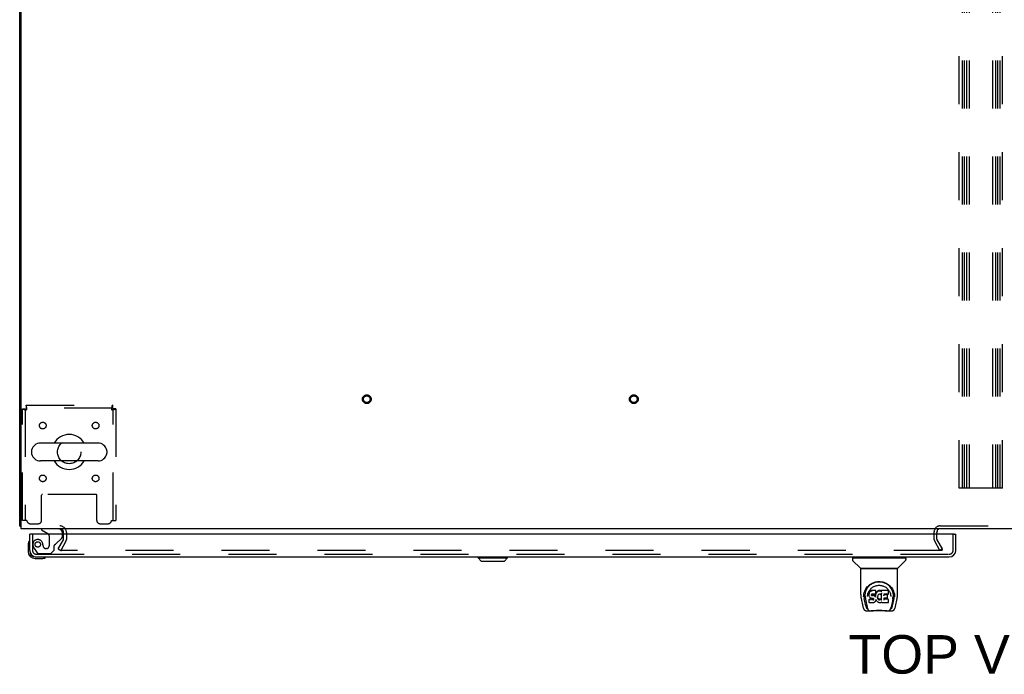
# Model space of a CAD drawing. Header units: inches. Extents: x 0 to 327, y 0 to 212.
# Tile 26 of 35: x 69 to 106, y 162 to 187. Entities that reach past the tile are written whole.
import ezdxf

# ---------------------------------------------------------------- set-up
doc = ezdxf.new("R2010")
doc.units = ezdxf.units.IN
doc.header["$LTSCALE"] = 17.980769
doc.header["$MEASUREMENT"] = 0
doc.linetypes.add('HIDDEN', pattern=[0.2, 0.1, -0.1])
doc.layers.get('0').update_dxf_attribs({"linetype": 'CONTINUOUS'})
for name, color, linetype in [('DEFAULT_2', 8, 'HIDDEN'), ('DIMENSIONS', 7, 'CONTINUOUS'), ('LEFTHAND_DOOR_ASSEMBLY', 7, 'CONTINUOUS')]:
    doc.layers.add(name, color=color, linetype=linetype)
doc.styles.get("Standard").update_dxf_attribs({"font": 'arial.ttf'})

msp = doc.modelspace()

# ---------------------------------------------------------------- linework, layer by layer
at = {"color": 3, "linetype": 'Continuous'}
for p, q in [((69.113, 168.033), (69.113, 203.703)), ((69.165, 167.929), (69.165, 203.815)), ((141.061, 167.929), (69.165, 167.929)), ((103.467, 167.787), (103.467, 167.725))]:
    msp.add_line(p, q, dxfattribs=at)
at = {"color": 7, "linetype": 'Continuous'}
for p, q in [((72.047, 171.138), (69.887, 171.138)), ((69.557, 170.842), (69.557, 170.766)), ((72.377, 170.842), (72.377, 170.766)), ((72.047, 170.47), (69.887, 170.47)), ((69.165, 168.033), (69.113, 168.033))]:
    msp.add_line(p, q, dxfattribs=at)
at = {"color": 3, "linetype": 'Continuous'}
for points in [[(69.137, 168.018), (69.134, 168.019), (69.131, 168.02), (69.128, 168.021), (69.125, 168.022), (69.122, 168.023), (69.12, 168.024), (69.118, 168.025), (69.117, 168.026), (69.115, 168.027), (69.114, 168.029), (69.114, 168.03), (69.113, 168.032), (69.113, 168.033)], [(69.165, 168.008), (69.163, 168.009), (69.159, 168.011), (69.156, 168.012), (69.152, 168.014), (69.148, 168.015), (69.144, 168.016), (69.137, 168.018)]]:
    msp.add_lwpolyline(points, dxfattribs=at)
at = {"color": 7, "linetype": 'Continuous'}
for centre, radius, start, end in [((69.887, 170.804), 0.334, 90, 167.5716), ((70.967, 170.804), 0.655, 30.676, 149.324), ((72.047, 170.804), 0.334, 12.4284, 90), ((69.714, 170.842), 0.157, 167.5716, 180), ((69.714, 170.766), 0.157, 180, 192.4284), ((69.887, 170.804), 0.334, 192.4284, 270), ((72.047, 170.804), 0.334, 270, 347.5716), ((72.22, 170.842), 0.157, 0, 12.4284), ((72.22, 170.766), 0.157, 347.5716, 360), ((70.967, 170.804), 0.655, 210.674, 329.326), ((103.582, 167.814), 0.115, 168.4941, 180), ((103.582, 167.814), 0.115, 90, 115.208)]:
    msp.add_arc(centre, radius, start, end, dxfattribs=at)
at = {"color": 3, "linetype": 'Continuous'}
for centre, radius, start, end in [((70.617, 167.787), 0.142, 0, 90), ((103.582, 167.814), 0.115, 115.208, 168.4941)]:
    msp.add_arc(centre, radius, start, end, dxfattribs=at)
at = {"layer": 'DEFAULT_2', "color": 8, "linetype": 'HIDDEN'}
for p, q in [((104.301, 169.45), (104.301, 203.45)), ((104.405, 203.45), (104.405, 169.45)), ((104.488, 203.45), (104.488, 169.45)), ((104.572, 203.45), (104.572, 169.45)), ((104.676, 203.45), (104.676, 169.45)), ((105.551, 203.45), (105.551, 169.45)), ((105.655, 203.45), (105.655, 169.45)), ((105.738, 203.45), (105.738, 169.45)), ((105.822, 203.45), (105.822, 169.45)), ((105.926, 169.45), (105.926, 203.45)), ((69.217, 168.242), (69.217, 172.42)), ((69.217, 172.42), (69.321, 172.42)), ((69.321, 172.42), (69.321, 168.242)), ((69.351, 172.554), (69.351, 172.45)), ((69.351, 172.554), (72.583, 172.554)), ((72.583, 172.45), (69.351, 172.45)), ((69.384, 172.387), (69.379, 172.424)), ((69.384, 172.387), (69.379, 172.401)), ((72.55, 172.387), (72.587, 172.392)), ((72.55, 172.387), (72.564, 172.392)), ((72.583, 172.554), (72.583, 172.45)), ((72.613, 168.242), (72.613, 172.42)), ((72.717, 172.42), (72.613, 172.42)), ((72.717, 172.42), (72.717, 168.242)), ((105.926, 169.45), (104.301, 169.45)), ((69.936, 168.242), (69.936, 169.187)), ((71.968, 169.217), (69.966, 169.217)), ((71.998, 168.242), (71.998, 169.187)), ((69.384, 168.242), (69.217, 168.242)), ((72.55, 168.242), (72.717, 168.242)), ((69.509, 168.117), (69.811, 168.117)), ((70.759, 167.524), (70.759, 167.787)), ((70.863, 167.787), (70.863, 167.524)), ((72.123, 168.117), (72.425, 168.117)), ((103.363, 167.525), (103.363, 167.814)), ((103.467, 167.787), (103.467, 167.814)), ((103.582, 168.033), (106.644, 168.033)), ((70.559, 167.169), (70.755, 167.509)), ((70.845, 167.457), (70.649, 167.117)), ((103.578, 167.117), (103.382, 167.456)), ((103.467, 167.525), (103.467, 167.725)), ((103.668, 167.169), (103.472, 167.508)), ((70.559, 167.169), (70.649, 167.117)), ((103.644, 167.117), (70.681, 167.117)), ((103.668, 167.169), (103.578, 167.117)), ((103.659, 167.13), (103.659, 167.182))]:
    msp.add_line(p, q, dxfattribs=at)
for points in [[(69.217, 172.42), (69.218, 172.418), (69.221, 172.415), (69.227, 172.413), (69.234, 172.411), (69.243, 172.408), (69.254, 172.406), (69.266, 172.404), (69.28, 172.401), (69.295, 172.399), (69.312, 172.397), (69.329, 172.394), (69.347, 172.392), (69.384, 172.387)], [(69.321, 172.42), (69.322, 172.418), (69.323, 172.415), (69.325, 172.413), (69.327, 172.411), (69.331, 172.408), (69.335, 172.406), (69.34, 172.404), (69.345, 172.401), (69.351, 172.399), (69.357, 172.397), (69.363, 172.394), (69.37, 172.392), (69.384, 172.387)], [(69.379, 172.424), (69.377, 172.442), (69.375, 172.46), (69.372, 172.476), (69.37, 172.491), (69.368, 172.505), (69.365, 172.518), (69.363, 172.529), (69.361, 172.538), (69.358, 172.545), (69.356, 172.55), (69.354, 172.553), (69.351, 172.554)], [(69.379, 172.401), (69.377, 172.408), (69.375, 172.415), (69.372, 172.421), (69.37, 172.426), (69.368, 172.432), (69.365, 172.436), (69.363, 172.441), (69.361, 172.444), (69.358, 172.447), (69.356, 172.449), (69.354, 172.45), (69.351, 172.45)], [(72.583, 172.554), (72.581, 172.553), (72.578, 172.55), (72.576, 172.545), (72.574, 172.538), (72.571, 172.529), (72.569, 172.518), (72.567, 172.505), (72.564, 172.491), (72.562, 172.476), (72.56, 172.46), (72.557, 172.442), (72.555, 172.424), (72.55, 172.387)], [(72.583, 172.45), (72.581, 172.45), (72.578, 172.449), (72.576, 172.447), (72.574, 172.444), (72.571, 172.441), (72.569, 172.436), (72.567, 172.432), (72.564, 172.426), (72.562, 172.421), (72.56, 172.415), (72.557, 172.408), (72.555, 172.401), (72.55, 172.387)], [(72.564, 172.392), (72.571, 172.394), (72.578, 172.397), (72.584, 172.399), (72.589, 172.401), (72.595, 172.404), (72.599, 172.406), (72.604, 172.408), (72.607, 172.411), (72.61, 172.413), (72.612, 172.415), (72.613, 172.418), (72.613, 172.42)], [(72.587, 172.392), (72.605, 172.394), (72.623, 172.397), (72.639, 172.399), (72.654, 172.401), (72.668, 172.404), (72.681, 172.406), (72.692, 172.408), (72.701, 172.411), (72.708, 172.413), (72.713, 172.415), (72.716, 172.418), (72.717, 172.42)], [(70.663, 167.142), (70.662, 167.14), (70.661, 167.138), (70.661, 167.136), (70.661, 167.134), (70.661, 167.134)], [(70.661, 167.134), (70.661, 167.132), (70.661, 167.13), (70.662, 167.128), (70.663, 167.127), (70.664, 167.125), (70.665, 167.123), (70.667, 167.122), (70.668, 167.12), (70.67, 167.119), (70.672, 167.118), (70.674, 167.118)], [(70.681, 167.117), (70.678, 167.117), (70.676, 167.117), (70.674, 167.118)], [(103.659, 167.13), (103.659, 167.129), (103.659, 167.127), (103.659, 167.126), (103.658, 167.124), (103.657, 167.123), (103.656, 167.121), (103.655, 167.12), (103.653, 167.119), (103.652, 167.118), (103.65, 167.118), (103.648, 167.117), (103.646, 167.117), (103.644, 167.117)], [(103.658, 167.135), (103.658, 167.134), (103.659, 167.132), (103.659, 167.131), (103.659, 167.13)]]:
    msp.add_lwpolyline(points, dxfattribs=at)
for centre, radius in [((82.113, 172.783), 0.164), ((92.113, 172.783), 0.164), ((82.113, 172.783), 0.124), ((92.113, 172.783), 0.124), ((69.978, 171.794), 0.125), ((71.957, 171.794), 0.125), ((70.967, 170.804), 0.438), ((69.978, 169.815), 0.125), ((71.957, 169.815), 0.125)]:
    msp.add_circle(centre, radius, dxfattribs=at)
for centre, radius, start, end in [((69.966, 169.187), 0.03, 90, 180), ((71.968, 169.187), 0.03, 0, 90), ((69.509, 168.242), 0.125, 180, 270), ((69.811, 168.242), 0.125, 270, 360), ((72.123, 168.242), 0.125, 180, 270), ((72.425, 168.242), 0.125, 270, 360), ((70.617, 167.787), 0.246, 0, 90), ((103.582, 167.814), 0.219, 90, 180), ((70.729, 167.524), 0.03, 330, 360), ((70.729, 167.524), 0.134, 330, 360), ((103.5, 167.525), 0.137, 180, 210), ((103.5, 167.525), 0.033, 180, 210)]:
    msp.add_arc(centre, radius, start, end, dxfattribs=at)
at = {"layer": 'LEFTHAND_DOOR_ASSEMBLY', "color": 7, "linetype": 'Continuous'}
for p, q in [((69.93, 167.929), (69.93, 167.89)), ((69.93, 167.89), (70.168, 167.752)), ((69.55, 167.725), (69.488, 167.725)), ((70.717, 167.725), (70.717, 167.772)), ((104.114, 167.725), (104.176, 167.725)), ((69.428, 167.331), (69.428, 167.074)), ((69.488, 167.118), (69.488, 167.074)), ((69.691, 166.871), (69.735, 166.871)), ((69.691, 166.811), (69.948, 166.811)), ((86.28, 166.832), (86.28, 166.871)), ((86.398, 166.714), (86.28, 166.832)), ((86.28, 166.832), (87.384, 166.832)), ((86.281, 166.832), (86.281, 166.871)), ((86.399, 166.714), (86.281, 166.832)), ((86.398, 166.714), (87.266, 166.714)), ((87.266, 166.714), (87.384, 166.832)), ((87.384, 166.832), (87.384, 166.871)), ((100.297, 166.824), (100.297, 166.769)), ((100.305, 166.832), (102.297, 166.832)), ((100.603, 166.447), (100.308, 166.742)), ((100.356, 166.832), (100.356, 166.871)), ((101.998, 166.447), (102.293, 166.742)), ((102.246, 166.832), (102.246, 166.871)), ((102.305, 166.824), (102.305, 166.769)), ((100.612, 165.459), (100.612, 166.422)), ((101.982, 166.43), (100.62, 166.43)), ((101.977, 166.438), (100.624, 166.438)), ((100.684, 166.434), (100.683, 166.433)), ((100.686, 166.438), (100.684, 166.434)), ((101.918, 166.434), (101.916, 166.438)), ((101.919, 166.433), (101.918, 166.434)), ((101.99, 165.459), (101.99, 166.422)), ((100.868, 165.714), (100.893, 165.748)), ((100.955, 165.583), (100.94, 165.561)), ((100.965, 165.592), (100.955, 165.583)), ((100.955, 165.547), (100.955, 165.583)), ((100.976, 165.6), (100.965, 165.592)), ((100.965, 165.556), (100.965, 165.592)), ((100.999, 165.611), (100.976, 165.6)), ((100.976, 165.564), (100.976, 165.6)), ((101.025, 165.619), (100.999, 165.611)), ((100.999, 165.574), (100.999, 165.611)), ((101.178, 165.619), (101.025, 165.619)), ((101.025, 165.582), (101.025, 165.619)), ((101.025, 165.582), (101.025, 165.581)), ((101.177, 165.584), (101.178, 165.619)), ((101.179, 165.564), (101.178, 165.619)), ((101.219, 165.569), (101.204, 165.551)), ((101.237, 165.586), (101.219, 165.569)), ((101.22, 165.533), (101.219, 165.569)), ((101.256, 165.6), (101.237, 165.586)), ((101.237, 165.549), (101.237, 165.586)), ((101.279, 165.61), (101.256, 165.6)), ((101.256, 165.563), (101.256, 165.6)), ((101.302, 165.615), (101.279, 165.61)), ((101.279, 165.573), (101.279, 165.61)), ((101.326, 165.618), (101.302, 165.615)), ((101.302, 165.578), (101.302, 165.615)), ((101.303, 165.577), (101.302, 165.578)), ((101.326, 165.618), (101.35, 165.617)), ((101.326, 165.581), (101.326, 165.618)), ((101.326, 165.579), (101.326, 165.581)), ((101.363, 165.615), (101.35, 165.617)), ((101.35, 165.58), (101.35, 165.617)), ((101.35, 165.579), (101.35, 165.58)), ((101.376, 165.611), (101.363, 165.615)), ((101.363, 165.578), (101.363, 165.615)), ((101.375, 165.574), (101.376, 165.611)), ((101.388, 165.603), (101.376, 165.611)), ((101.636, 165.617), (101.387, 165.617)), ((101.388, 165.568), (101.387, 165.617)), ((101.65, 165.492), (101.652, 165.601)), ((101.652, 165.631), (101.669, 165.606)), ((100.627, 165.315), (100.692, 165.01)), ((100.719, 165.374), (100.723, 165.432)), ((100.719, 165.375), (100.719, 165.374)), ((100.723, 165.432), (100.731, 165.486)), ((100.733, 165.492), (100.732, 165.437)), ((100.8, 165.042), (100.744, 165.319)), ((100.78, 165.385), (100.782, 165.359)), ((100.79, 165.294), (100.852, 164.991)), ((100.865, 165.388), (100.865, 165.388)), ((100.925, 165.511), (100.924, 165.486)), ((100.924, 165.452), (100.924, 165.486)), ((100.924, 165.452), (100.924, 165.452)), ((100.926, 165.427), (100.924, 165.452)), ((100.93, 165.536), (100.925, 165.511)), ((100.926, 165.477), (100.925, 165.511)), ((100.93, 165.403), (100.926, 165.427)), ((100.926, 165.427), (100.926, 165.427)), ((100.94, 165.561), (100.93, 165.536)), ((100.931, 165.502), (100.93, 165.536)), ((100.93, 165.403), (100.93, 165.402)), ((100.939, 165.379), (100.93, 165.402)), ((100.938, 165.286), (100.93, 165.278)), ((100.932, 165.165), (100.93, 165.278)), ((101, 165.286), (100.938, 165.286)), ((100.938, 165.25), (100.938, 165.286)), ((100.939, 165.379), (100.94, 165.379)), ((100.941, 165.526), (100.94, 165.561)), ((100.953, 165.358), (100.94, 165.379)), ((100.971, 165.339), (100.953, 165.358)), ((100.953, 165.358), (100.953, 165.358)), ((100.992, 165.326), (100.971, 165.339)), ((100.971, 165.339), (100.971, 165.339)), ((101.005, 165.321), (100.992, 165.326)), ((100.992, 165.326), (100.992, 165.326)), ((101.06, 165.287), (101, 165.286)), ((101, 165.25), (101, 165.286)), ((101, 165.25), (101, 165.248)), ((101.018, 165.319), (101.005, 165.321)), ((101.014, 165.455), (101.013, 165.44)), ((101.016, 165.468), (101.014, 165.454)), ((101.014, 165.434), (101.014, 165.453)), ((101.015, 165.429), (101.016, 165.464)), ((101.018, 165.471), (101.016, 165.468)), ((101.018, 165.46), (101.016, 165.464)), ((101.021, 165.474), (101.018, 165.471)), ((101.022, 165.458), (101.018, 165.46)), ((101.018, 165.425), (101.018, 165.46)), ((101.065, 165.318), (101.018, 165.319)), ((101.032, 165.477), (101.021, 165.473)), ((101.034, 165.455), (101.022, 165.458)), ((101.022, 165.421), (101.022, 165.458)), ((101.046, 165.478), (101.032, 165.477)), ((101.033, 165.416), (101.034, 165.418)), ((101.057, 165.455), (101.034, 165.455)), ((101.034, 165.418), (101.034, 165.455)), ((101.046, 165.479), (101.046, 165.478)), ((101.159, 165.478), (101.046, 165.478)), ((101.082, 165.454), (101.057, 165.455)), ((101.057, 165.418), (101.057, 165.455)), ((101.057, 165.417), (101.057, 165.418)), ((101.074, 165.288), (101.06, 165.287)), ((101.06, 165.25), (101.06, 165.287)), ((101.06, 165.25), (101.06, 165.249)), ((101.065, 165.318), (101.066, 165.319)), ((101.072, 165.318), (101.065, 165.318)), ((101.077, 165.316), (101.072, 165.318)), ((101.078, 165.29), (101.074, 165.288)), ((101.074, 165.251), (101.074, 165.288)), ((101.082, 165.313), (101.077, 165.316)), ((101.083, 165.295), (101.078, 165.29)), ((101.079, 165.254), (101.078, 165.29)), ((101.081, 165.416), (101.082, 165.417)), ((101.107, 165.448), (101.082, 165.454)), ((101.082, 165.417), (101.082, 165.454)), ((101.086, 165.308), (101.082, 165.313)), ((101.089, 165.302), (101.083, 165.295)), ((101.083, 165.259), (101.083, 165.295)), ((101.092, 165.296), (101.086, 165.308)), ((101.092, 165.271), (101.091, 165.296)), ((101.094, 165.282), (101.092, 165.296)), ((101.094, 165.276), (101.093, 165.286)), ((101.119, 165.443), (101.107, 165.448)), ((101.107, 165.412), (101.107, 165.448)), ((101.13, 165.435), (101.119, 165.443)), ((101.119, 165.406), (101.119, 165.443)), ((101.149, 165.417), (101.13, 165.435)), ((101.13, 165.399), (101.13, 165.435)), ((101.148, 165.381), (101.149, 165.417)), ((101.156, 165.205), (101.148, 165.195)), ((101.158, 165.402), (101.149, 165.417)), ((101.161, 165.216), (101.156, 165.205)), ((101.156, 165.205), (101.156, 165.205)), ((101.161, 165.444), (101.158, 165.402)), ((101.158, 165.366), (101.158, 165.402)), ((101.171, 165.479), (101.159, 165.478)), ((101.159, 165.478), (101.159, 165.479)), ((101.16, 165.359), (101.159, 165.36)), ((101.165, 165.467), (101.161, 165.444)), ((101.162, 165.41), (101.161, 165.444)), ((101.17, 165.239), (101.161, 165.216)), ((101.161, 165.216), (101.161, 165.216)), ((101.168, 165.479), (101.165, 165.467)), ((101.166, 165.432), (101.165, 165.467)), ((101.171, 165.239), (101.17, 165.239)), ((101.175, 165.491), (101.171, 165.479)), ((101.172, 165.455), (101.171, 165.481)), ((101.177, 165.263), (101.171, 165.239)), ((101.177, 165.506), (101.175, 165.491)), ((101.175, 165.491), (101.175, 165.491)), ((101.18, 165.511), (101.176, 165.503)), ((101.178, 165.53), (101.177, 165.506)), ((101.177, 165.506), (101.177, 165.506)), ((101.177, 165.274), (101.177, 165.275)), ((101.177, 165.273), (101.177, 165.274)), ((101.177, 165.274), (101.177, 165.274)), ((101.178, 165.272), (101.177, 165.273)), ((101.177, 165.273), (101.177, 165.273)), ((101.178, 165.271), (101.177, 165.263)), ((101.177, 165.263), (101.177, 165.263)), ((101.178, 165.53), (101.179, 165.564)), ((101.198, 165.235), (101.178, 165.271)), ((101.191, 165.532), (101.18, 165.511)), ((101.18, 165.476), (101.18, 165.511)), ((101.204, 165.551), (101.191, 165.532)), ((101.191, 165.497), (101.191, 165.532)), ((101.211, 165.216), (101.198, 165.235)), ((101.198, 165.235), (101.198, 165.235)), ((101.205, 165.516), (101.204, 165.551)), ((101.226, 165.2), (101.211, 165.216)), ((101.211, 165.216), (101.211, 165.216)), ((101.243, 165.38), (101.242, 165.353)), ((101.247, 165.405), (101.243, 165.38)), ((101.243, 165.341), (101.244, 165.376)), ((101.244, 165.376), (101.244, 165.38)), ((101.247, 165.364), (101.244, 165.376)), ((101.246, 165.329), (101.247, 165.364)), ((101.251, 165.417), (101.247, 165.405)), ((101.256, 165.34), (101.247, 165.364)), ((101.256, 165.427), (101.251, 165.416)), ((101.255, 165.304), (101.256, 165.34)), ((101.27, 165.449), (101.256, 165.427)), ((101.268, 165.317), (101.256, 165.34)), ((101.276, 165.308), (101.268, 165.317)), ((101.268, 165.282), (101.268, 165.317)), ((101.277, 165.458), (101.27, 165.449)), ((101.286, 165.3), (101.276, 165.308)), ((101.276, 165.272), (101.276, 165.308)), ((101.286, 165.464), (101.277, 165.458)), ((101.285, 165.263), (101.286, 165.3)), ((101.31, 165.474), (101.286, 165.464)), ((101.296, 165.293), (101.286, 165.3)), ((101.307, 165.288), (101.296, 165.293)), ((101.296, 165.256), (101.296, 165.293)), ((101.319, 165.286), (101.307, 165.288)), ((101.307, 165.252), (101.307, 165.288)), ((101.321, 165.477), (101.31, 165.474)), ((101.319, 165.286), (101.332, 165.286)), ((101.319, 165.249), (101.319, 165.286)), ((101.319, 165.248), (101.319, 165.249)), ((101.332, 165.477), (101.321, 165.477)), ((101.343, 165.474), (101.332, 165.477)), ((101.344, 165.287), (101.332, 165.286)), ((101.332, 165.249), (101.332, 165.286)), ((101.332, 165.247), (101.332, 165.249)), ((101.355, 165.469), (101.343, 165.474)), ((101.356, 165.291), (101.344, 165.287)), ((101.344, 165.251), (101.344, 165.287)), ((101.367, 165.297), (101.356, 165.291)), ((101.356, 165.255), (101.356, 165.291)), ((101.377, 165.304), (101.367, 165.297)), ((101.367, 165.26), (101.367, 165.297)), ((101.389, 165.517), (101.373, 165.477)), ((101.378, 165.267), (101.377, 165.304)), ((101.39, 165.518), (101.389, 165.518)), ((101.389, 165.518), (101.389, 165.517)), ((101.394, 165.264), (101.389, 165.517)), ((101.391, 165.524), (101.39, 165.522)), ((101.39, 165.522), (101.39, 165.521)), ((101.39, 165.521), (101.39, 165.52)), ((101.39, 165.52), (101.39, 165.519)), ((101.39, 165.519), (101.39, 165.519)), ((101.39, 165.519), (101.39, 165.518)), ((101.39, 165.518), (101.39, 165.518)), ((101.391, 165.525), (101.391, 165.524)), ((101.396, 165.256), (101.395, 165.257)), ((101.477, 165.322), (101.476, 165.248)), ((101.605, 165.322), (101.477, 165.322)), ((101.637, 165.283), (101.477, 165.283)), ((101.636, 165.478), (101.478, 165.478)), ((101.479, 165.478), (101.478, 165.42)), ((101.605, 165.454), (101.478, 165.454)), ((101.617, 165.333), (101.618, 165.441)), ((101.645, 165.166), (101.647, 165.272)), ((101.734, 165.419), (101.736, 165.388)), ((101.736, 165.388), (101.736, 165.388)), ((101.81, 165.291), (101.749, 164.991)), ((101.801, 165.042), (101.858, 165.319)), ((101.857, 165.537), (101.87, 165.486)), ((101.869, 165.492), (101.869, 165.437)), ((101.882, 165.374), (101.882, 165.375)), ((101.909, 165.01), (101.975, 165.315)), ((100.816, 164.855), (101.03, 164.855)), ((100.859, 164.934), (100.866, 164.934)), ((100.866, 164.934), (100.869, 164.926)), ((100.87, 164.922), (100.869, 164.926)), ((100.939, 165.158), (100.932, 165.164)), ((100.939, 165.158), (100.939, 165.157)), ((101.085, 165.157), (100.939, 165.157)), ((101.594, 164.848), (101.007, 164.848)), ((101.098, 165.159), (101.085, 165.157)), ((101.085, 165.157), (101.085, 165.158)), ((101.11, 165.163), (101.098, 165.159)), ((101.13, 165.178), (101.11, 165.163)), ((101.11, 165.163), (101.11, 165.163)), ((101.131, 165.178), (101.13, 165.178)), ((101.148, 165.195), (101.131, 165.178)), ((101.148, 165.195), (101.148, 165.195)), ((101.226, 165.2), (101.227, 165.2)), ((101.244, 165.185), (101.227, 165.2)), ((101.244, 165.185), (101.244, 165.184)), ((101.262, 165.171), (101.244, 165.184)), ((101.272, 165.165), (101.262, 165.171)), ((101.262, 165.171), (101.262, 165.171)), ((101.283, 165.162), (101.272, 165.165)), ((101.272, 165.165), (101.272, 165.165)), ((101.305, 165.156), (101.283, 165.162)), ((101.328, 165.153), (101.305, 165.156)), ((101.351, 165.157), (101.328, 165.153)), ((101.328, 165.154), (101.328, 165.153)), ((101.373, 165.163), (101.351, 165.157)), ((101.392, 165.175), (101.373, 165.163)), ((101.373, 165.163), (101.373, 165.163)), ((101.398, 165.175), (101.392, 165.175)), ((101.397, 165.166), (101.397, 165.175)), ((101.637, 165.157), (101.406, 165.157)), ((101.571, 164.855), (101.785, 164.855)), ((101.731, 164.922), (101.733, 164.926)), ((101.733, 164.926), (101.735, 164.934)), ((101.735, 164.934), (101.742, 164.934))]:
    msp.add_line(p, q, dxfattribs=at)
at = {"layer": 'LEFTHAND_DOOR_ASSEMBLY', "color": 8, "linetype": 'HIDDEN'}
for p, q in [((70.56, 167.929), (69.93, 167.929)), ((69.592, 167.725), (69.592, 167.118)), ((70.218, 167.666), (70.218, 167.286)), ((70.469, 167.36), (70.688, 167.579)), ((70.717, 167.65), (70.717, 167.725)), ((104.072, 167.118), (104.072, 167.725)), ((69.667, 167.174), (69.768, 167.03)), ((69.989, 167.286), (69.989, 167.275)), ((70.12, 167.188), (70.087, 167.188)), ((70.284, 166.996), (70.41, 167.122)), ((70.41, 167.122), (70.41, 167.301)), ((69.735, 166.975), (103.929, 166.975)), ((69.833, 166.996), (70.284, 166.996))]:
    msp.add_line(p, q, dxfattribs=at)
at = {"layer": 'LEFTHAND_DOOR_ASSEMBLY', "color": 3, "linetype": 'Continuous'}
for p, q in [((69.488, 167.118), (69.488, 167.725)), ((104.114, 167.725), (69.55, 167.725)), ((104.176, 167.118), (104.176, 167.725)), ((69.735, 166.871), (103.929, 166.871))]:
    msp.add_line(p, q, dxfattribs=at)
at = {"layer": 'LEFTHAND_DOOR_ASSEMBLY', "color": 7, "linetype": 'Continuous'}
for points in [[(100.683, 166.433), (100.682, 166.432), (100.682, 166.431), (100.681, 166.431), (100.681, 166.43), (100.682, 166.43)], [(101.92, 166.43), (101.92, 166.43), (101.92, 166.431), (101.92, 166.431), (101.919, 166.432), (101.919, 166.433)], [(100.731, 165.486), (100.744, 165.537), (100.761, 165.585), (100.781, 165.63), (100.804, 165.671), (100.83, 165.709), (100.858, 165.745), (100.889, 165.778), (100.922, 165.809), (100.958, 165.838), (100.997, 165.864), (101.038, 165.887), (101.08, 165.906), (101.124, 165.922), (101.168, 165.934), (101.213, 165.943), (101.257, 165.948), (101.301, 165.949), (101.345, 165.948), (101.389, 165.943), (101.434, 165.934), (101.478, 165.922), (101.521, 165.906), (101.564, 165.886), (101.605, 165.864), (101.643, 165.838), (101.679, 165.809), (101.713, 165.778), (101.743, 165.745), (101.772, 165.709), (101.797, 165.671), (101.82, 165.629), (101.84, 165.585), (101.857, 165.537)], [(101.137, 165.917), (101.169, 165.927), (101.202, 165.934), (101.234, 165.939), (101.267, 165.942), (101.3, 165.943), (101.332, 165.942), (101.365, 165.939), (101.397, 165.934), (101.43, 165.927)], [(100.78, 165.385), (100.779, 165.409), (100.78, 165.455), (100.785, 165.502), (100.794, 165.548), (100.808, 165.593), (100.825, 165.636), (100.845, 165.676), (100.868, 165.714)], [(100.893, 165.748), (100.92, 165.779), (100.949, 165.807)], [(100.903, 165.552), (100.917, 165.58), (100.933, 165.606)], [(100.933, 165.606), (100.949, 165.631), (100.968, 165.654), (100.987, 165.676), (101.008, 165.696), (101.031, 165.715), (101.055, 165.732), (101.08, 165.749), (101.106, 165.763), (101.133, 165.775), (101.161, 165.785), (101.189, 165.794), (101.217, 165.8), (101.245, 165.805), (101.273, 165.808), (101.301, 165.809), (101.328, 165.808), (101.356, 165.805), (101.384, 165.801), (101.412, 165.794), (101.44, 165.786), (101.468, 165.775), (101.495, 165.763), (101.522, 165.749), (101.547, 165.733), (101.57, 165.715), (101.593, 165.696), (101.614, 165.676), (101.634, 165.654), (101.652, 165.631)], [(100.949, 165.807), (100.978, 165.832), (101.009, 165.854), (101.04, 165.874)], [(100.999, 165.574), (100.999, 165.574), (100.999, 165.574), (100.999, 165.573), (101, 165.573), (101, 165.573), (101, 165.573)], [(101.04, 165.874), (101.072, 165.891), (101.104, 165.905), (101.137, 165.917)], [(101.176, 165.582), (101.176, 165.582), (101.176, 165.582), (101.176, 165.581), (101.176, 165.581), (101.175, 165.581), (101.175, 165.581)], [(101.279, 165.572), (101.279, 165.572), (101.279, 165.572), (101.279, 165.572), (101.279, 165.573), (101.279, 165.573), (101.279, 165.573)], [(101.362, 165.577), (101.362, 165.577), (101.362, 165.577), (101.362, 165.578), (101.362, 165.578), (101.362, 165.578), (101.363, 165.578)], [(101.374, 165.573), (101.375, 165.573), (101.375, 165.573), (101.375, 165.573), (101.375, 165.574), (101.375, 165.574), (101.375, 165.574)], [(101.39, 165.579), (101.39, 165.579), (101.389, 165.579), (101.389, 165.579), (101.389, 165.58), (101.389, 165.58), (101.389, 165.58)], [(101.43, 165.927), (101.462, 165.918), (101.494, 165.906), (101.526, 165.892)], [(101.526, 165.892), (101.558, 165.876), (101.589, 165.857), (101.62, 165.835), (101.649, 165.81), (101.678, 165.782), (101.705, 165.751), (101.731, 165.717), (101.754, 165.68), (101.775, 165.639), (101.793, 165.596), (101.806, 165.551), (101.816, 165.505), (101.821, 165.457)], [(101.669, 165.606), (101.684, 165.58), (101.698, 165.552)], [(100.612, 165.459), (100.613, 165.426), (100.616, 165.386), (100.621, 165.346), (100.627, 165.315)], [(100.732, 165.438), (100.733, 165.403), (100.737, 165.359), (100.744, 165.319)], [(100.782, 165.359), (100.784, 165.339), (100.787, 165.315), (100.79, 165.294)], [(100.865, 165.388), (100.867, 165.419), (100.873, 165.456)], [(100.873, 165.456), (100.881, 165.49), (100.891, 165.523), (100.903, 165.552)], [(100.924, 165.452), (100.924, 165.452), (100.925, 165.451), (100.925, 165.451), (100.925, 165.451), (100.926, 165.451), (100.926, 165.451)], [(100.926, 165.477), (100.926, 165.476), (100.926, 165.476), (100.927, 165.476), (100.927, 165.476), (100.927, 165.476), (100.928, 165.475)], [(100.926, 165.427), (100.926, 165.427), (100.926, 165.427), (100.926, 165.426), (100.927, 165.426), (100.927, 165.426), (100.928, 165.426)], [(100.93, 165.402), (100.93, 165.402), (100.931, 165.402), (100.931, 165.402), (100.932, 165.402), (100.932, 165.402)], [(100.931, 165.501), (100.931, 165.501), (100.931, 165.501), (100.932, 165.501), (100.932, 165.5), (100.932, 165.5), (100.933, 165.5)], [(100.931, 165.242), (100.931, 165.242), (100.931, 165.242), (100.932, 165.242), (100.932, 165.241), (100.932, 165.241), (100.933, 165.241)], [(100.938, 165.249), (100.938, 165.249), (100.938, 165.249), (100.939, 165.248), (100.939, 165.248), (100.939, 165.248), (100.939, 165.248)], [(100.94, 165.379), (100.94, 165.379), (100.94, 165.378), (100.941, 165.378), (100.941, 165.378)], [(100.941, 165.526), (100.941, 165.525), (100.941, 165.525), (100.941, 165.525), (100.942, 165.525), (100.942, 165.524), (100.942, 165.524)], [(100.953, 165.358), (100.954, 165.358), (100.954, 165.357), (100.954, 165.357), (100.955, 165.357), (100.955, 165.357)], [(100.955, 165.547), (100.955, 165.547), (100.956, 165.546), (100.956, 165.546), (100.956, 165.546), (100.956, 165.546), (100.957, 165.546)], [(100.965, 165.556), (100.965, 165.556), (100.965, 165.556), (100.966, 165.555), (100.966, 165.555), (100.966, 165.555), (100.966, 165.555)], [(100.971, 165.339), (100.971, 165.339), (100.972, 165.339), (100.972, 165.339), (100.972, 165.34)], [(100.976, 165.564), (100.976, 165.563), (100.976, 165.563), (100.976, 165.563), (100.977, 165.563), (100.977, 165.563), (100.977, 165.562)], [(100.992, 165.326), (100.993, 165.326), (100.993, 165.326), (100.993, 165.326)], [(101.005, 165.321), (101.005, 165.321), (101.005, 165.321), (101.005, 165.322)], [(101.011, 165.439), (101.012, 165.439), (101.012, 165.439), (101.013, 165.439), (101.013, 165.44), (101.013, 165.44), (101.013, 165.44)], [(101.012, 165.453), (101.013, 165.453), (101.013, 165.454), (101.014, 165.454), (101.014, 165.454), (101.014, 165.454), (101.014, 165.454)], [(101.012, 165.433), (101.012, 165.433), (101.013, 165.433), (101.013, 165.433), (101.013, 165.433), (101.014, 165.434), (101.014, 165.434)], [(101.013, 165.427), (101.014, 165.428), (101.014, 165.428), (101.014, 165.428), (101.015, 165.428), (101.015, 165.428), (101.015, 165.429)], [(101.014, 165.467), (101.015, 165.467), (101.015, 165.467), (101.016, 165.467), (101.016, 165.467), (101.016, 165.468)], [(101.016, 165.471), (101.017, 165.471), (101.017, 165.471), (101.018, 165.471), (101.018, 165.471)], [(101.017, 165.423), (101.017, 165.423), (101.017, 165.423), (101.017, 165.424), (101.018, 165.424), (101.018, 165.424), (101.018, 165.424)], [(101.018, 165.319), (101.018, 165.319), (101.018, 165.319), (101.018, 165.319)], [(101.02, 165.474), (101.02, 165.474), (101.02, 165.473), (101.021, 165.473), (101.021, 165.473)], [(101.021, 165.42), (101.021, 165.42), (101.021, 165.42), (101.021, 165.42), (101.022, 165.421), (101.022, 165.421), (101.022, 165.421)], [(101.032, 165.478), (101.032, 165.477), (101.032, 165.477), (101.032, 165.477)], [(101.072, 165.318), (101.072, 165.318), (101.072, 165.318), (101.072, 165.318)], [(101.074, 165.251), (101.074, 165.251), (101.074, 165.251), (101.074, 165.25), (101.075, 165.25), (101.075, 165.25), (101.075, 165.25)], [(101.077, 165.316), (101.077, 165.316), (101.078, 165.316), (101.078, 165.316)], [(101.079, 165.254), (101.079, 165.254), (101.079, 165.253), (101.079, 165.253), (101.08, 165.253), (101.08, 165.253), (101.08, 165.253)], [(101.082, 165.313), (101.082, 165.312), (101.082, 165.312), (101.083, 165.312), (101.083, 165.313)], [(101.083, 165.259), (101.084, 165.258), (101.084, 165.258), (101.084, 165.258), (101.084, 165.258), (101.085, 165.258), (101.085, 165.257)], [(101.086, 165.308), (101.086, 165.308), (101.086, 165.308), (101.087, 165.307), (101.087, 165.308)], [(101.092, 165.296), (101.092, 165.296), (101.092, 165.295), (101.093, 165.295), (101.093, 165.295), (101.094, 165.295)], [(101.092, 165.27), (101.092, 165.27), (101.092, 165.27), (101.093, 165.269), (101.093, 165.269), (101.093, 165.269), (101.093, 165.269)], [(101.094, 165.282), (101.094, 165.282), (101.094, 165.282), (101.095, 165.282), (101.095, 165.281), (101.096, 165.281), (101.096, 165.281)], [(101.094, 165.276), (101.094, 165.276), (101.094, 165.275), (101.094, 165.275), (101.095, 165.275), (101.095, 165.275), (101.096, 165.275)], [(101.106, 165.41), (101.106, 165.411), (101.106, 165.411), (101.106, 165.411), (101.106, 165.411), (101.107, 165.411), (101.107, 165.412)], [(101.118, 165.405), (101.118, 165.405), (101.118, 165.405), (101.119, 165.406), (101.119, 165.406), (101.119, 165.406), (101.119, 165.406)], [(101.129, 165.397), (101.129, 165.397), (101.129, 165.398), (101.129, 165.398), (101.13, 165.398), (101.13, 165.398), (101.13, 165.399)], [(101.147, 165.379), (101.147, 165.38), (101.147, 165.38), (101.147, 165.38), (101.148, 165.38), (101.148, 165.38), (101.148, 165.381)], [(101.156, 165.205), (101.155, 165.205), (101.155, 165.205), (101.154, 165.205), (101.154, 165.205)], [(101.159, 165.36), (101.159, 165.362), (101.159, 165.363), (101.158, 165.364), (101.158, 165.365)], [(101.161, 165.216), (101.161, 165.216), (101.161, 165.216), (101.16, 165.216), (101.16, 165.216)], [(101.164, 165.408), (101.163, 165.408), (101.163, 165.409), (101.163, 165.409), (101.162, 165.409), (101.162, 165.409), (101.162, 165.41)], [(101.168, 165.431), (101.167, 165.431), (101.167, 165.431), (101.167, 165.431), (101.166, 165.432), (101.166, 165.432), (101.166, 165.432)], [(101.171, 165.479), (101.17, 165.479), (101.17, 165.479), (101.17, 165.479), (101.169, 165.48)], [(101.17, 165.239), (101.17, 165.239), (101.17, 165.239), (101.17, 165.238), (101.169, 165.238), (101.169, 165.238)], [(101.171, 165.479), (101.171, 165.479), (101.171, 165.479), (101.171, 165.479)], [(101.174, 165.453), (101.173, 165.453), (101.173, 165.453), (101.173, 165.454), (101.172, 165.454), (101.172, 165.454), (101.172, 165.455)], [(101.175, 165.491), (101.175, 165.491), (101.175, 165.491), (101.174, 165.491), (101.174, 165.49), (101.173, 165.49)], [(101.177, 165.506), (101.177, 165.505), (101.177, 165.505), (101.176, 165.505), (101.176, 165.505), (101.175, 165.504), (101.175, 165.504)], [(101.177, 165.263), (101.177, 165.263), (101.177, 165.263), (101.177, 165.262), (101.176, 165.262), (101.176, 165.262), (101.175, 165.262)], [(101.178, 165.53), (101.178, 165.53), (101.178, 165.529), (101.178, 165.529), (101.177, 165.529), (101.177, 165.529), (101.176, 165.529)], [(101.177, 165.275), (101.177, 165.276), (101.177, 165.276)], [(101.178, 165.271), (101.178, 165.271), (101.178, 165.272), (101.178, 165.272), (101.178, 165.272), (101.178, 165.272), (101.178, 165.272), (101.178, 165.272)], [(101.178, 165.271), (101.178, 165.271), (101.178, 165.271), (101.178, 165.271), (101.178, 165.271)], [(101.182, 165.475), (101.182, 165.475), (101.181, 165.475), (101.181, 165.475), (101.181, 165.475), (101.181, 165.476), (101.18, 165.476)], [(101.193, 165.495), (101.193, 165.495), (101.192, 165.495), (101.192, 165.496), (101.192, 165.496), (101.192, 165.496), (101.191, 165.497)], [(101.198, 165.235), (101.198, 165.235), (101.199, 165.235), (101.199, 165.235), (101.2, 165.235)], [(101.206, 165.514), (101.206, 165.514), (101.206, 165.515), (101.205, 165.515), (101.205, 165.515), (101.205, 165.515), (101.205, 165.516)], [(101.211, 165.216), (101.211, 165.216), (101.212, 165.216), (101.212, 165.216), (101.212, 165.216), (101.213, 165.216)], [(101.221, 165.532), (101.221, 165.532), (101.221, 165.532), (101.22, 165.532), (101.22, 165.533), (101.22, 165.533), (101.22, 165.533)], [(101.238, 165.548), (101.238, 165.548), (101.238, 165.548), (101.237, 165.549), (101.237, 165.549), (101.237, 165.549), (101.237, 165.549)], [(101.242, 165.353), (101.242, 165.353), (101.242, 165.353), (101.242, 165.352), (101.241, 165.352), (101.241, 165.352), (101.24, 165.352)], [(101.243, 165.341), (101.243, 165.34), (101.243, 165.34), (101.243, 165.34), (101.242, 165.34), (101.242, 165.34), (101.241, 165.34)], [(101.243, 165.379), (101.243, 165.379), (101.243, 165.379), (101.243, 165.379), (101.243, 165.378), (101.242, 165.378), (101.242, 165.378)], [(101.246, 165.329), (101.246, 165.328), (101.246, 165.328), (101.245, 165.328), (101.245, 165.328), (101.245, 165.327), (101.244, 165.327)], [(101.247, 165.405), (101.247, 165.405), (101.247, 165.405), (101.246, 165.404), (101.246, 165.404), (101.245, 165.404)], [(101.251, 165.416), (101.251, 165.416), (101.25, 165.416), (101.25, 165.416), (101.249, 165.416), (101.249, 165.416)], [(101.256, 165.427), (101.256, 165.427), (101.255, 165.427), (101.255, 165.427), (101.254, 165.427)], [(101.255, 165.304), (101.255, 165.304), (101.255, 165.304), (101.255, 165.303), (101.254, 165.303), (101.254, 165.303), (101.254, 165.303)], [(101.257, 165.562), (101.257, 165.562), (101.257, 165.562), (101.257, 165.563), (101.257, 165.563), (101.257, 165.563), (101.256, 165.563)], [(101.266, 165.28), (101.267, 165.28), (101.267, 165.281), (101.267, 165.281), (101.267, 165.281), (101.268, 165.281), (101.268, 165.282)], [(101.27, 165.449), (101.27, 165.449), (101.27, 165.449), (101.269, 165.449), (101.269, 165.449), (101.268, 165.449)], [(101.274, 165.271), (101.275, 165.271), (101.275, 165.271), (101.275, 165.271), (101.275, 165.271), (101.276, 165.272), (101.276, 165.272)], [(101.277, 165.458), (101.277, 165.458), (101.277, 165.458), (101.276, 165.458), (101.276, 165.458)], [(101.284, 165.262), (101.284, 165.262), (101.285, 165.262), (101.285, 165.263), (101.285, 165.263), (101.285, 165.263), (101.285, 165.263)], [(101.286, 165.464), (101.286, 165.464), (101.286, 165.464), (101.285, 165.465)], [(101.295, 165.255), (101.295, 165.255), (101.295, 165.255), (101.295, 165.255), (101.295, 165.256), (101.295, 165.256), (101.296, 165.256)], [(101.306, 165.25), (101.306, 165.25), (101.306, 165.251), (101.307, 165.251), (101.307, 165.251), (101.307, 165.251), (101.307, 165.252)], [(101.31, 165.474), (101.31, 165.474), (101.309, 165.474), (101.309, 165.474)], [(101.321, 165.477), (101.321, 165.477), (101.32, 165.477), (101.32, 165.477)], [(101.332, 165.477), (101.332, 165.477), (101.332, 165.477), (101.332, 165.477)], [(101.343, 165.474), (101.343, 165.474), (101.343, 165.474), (101.344, 165.474)], [(101.344, 165.249), (101.344, 165.249), (101.344, 165.25), (101.344, 165.25), (101.344, 165.25), (101.344, 165.25), (101.344, 165.251)], [(101.355, 165.469), (101.355, 165.469), (101.357, 165.469), (101.359, 165.468), (101.361, 165.468), (101.363, 165.469), (101.366, 165.469), (101.367, 165.47), (101.369, 165.472), (101.371, 165.473), (101.372, 165.475), (101.373, 165.477), (101.373, 165.477)], [(101.356, 165.47), (101.355, 165.47), (101.355, 165.469), (101.355, 165.469)], [(101.357, 165.253), (101.356, 165.253), (101.356, 165.254), (101.356, 165.254), (101.356, 165.254), (101.356, 165.254), (101.356, 165.255)], [(101.368, 165.259), (101.368, 165.259), (101.368, 165.259), (101.368, 165.259), (101.367, 165.26), (101.367, 165.26), (101.367, 165.26)], [(101.393, 165.301), (101.392, 165.302), (101.391, 165.303), (101.391, 165.303), (101.39, 165.304), (101.389, 165.304), (101.389, 165.305), (101.388, 165.305), (101.387, 165.305), (101.386, 165.306), (101.385, 165.306), (101.385, 165.306), (101.384, 165.306)], [(101.39, 165.562), (101.39, 165.563), (101.39, 165.563), (101.389, 165.564), (101.389, 165.565), (101.389, 165.565), (101.389, 165.566)], [(101.389, 165.517), (101.389, 165.517), (101.389, 165.517)], [(101.389, 165.517), (101.389, 165.517), (101.389, 165.517), (101.389, 165.517)], [(101.395, 165.257), (101.395, 165.26), (101.394, 165.261), (101.394, 165.263)], [(101.474, 165.245), (101.474, 165.245), (101.475, 165.245), (101.475, 165.245), (101.475, 165.245), (101.475, 165.246), (101.476, 165.246)], [(101.476, 165.416), (101.476, 165.416), (101.476, 165.417), (101.477, 165.417), (101.477, 165.417), (101.477, 165.417), (101.477, 165.418)], [(101.476, 165.323), (101.476, 165.323), (101.476, 165.322), (101.476, 165.322), (101.476, 165.322), (101.477, 165.322), (101.477, 165.322)], [(101.477, 165.479), (101.477, 165.478), (101.477, 165.478), (101.478, 165.478), (101.478, 165.478), (101.478, 165.478), (101.478, 165.478)], [(101.605, 165.322), (101.607, 165.322), (101.608, 165.323), (101.61, 165.323), (101.612, 165.324), (101.613, 165.325), (101.614, 165.327), (101.615, 165.328), (101.616, 165.33), (101.616, 165.332), (101.617, 165.333)], [(101.636, 165.478), (101.637, 165.478), (101.64, 165.478), (101.642, 165.479), (101.644, 165.48), (101.646, 165.482), (101.647, 165.483), (101.649, 165.485), (101.65, 165.488), (101.65, 165.49), (101.65, 165.492)], [(101.698, 165.552), (101.71, 165.523), (101.72, 165.49), (101.729, 165.456), (101.734, 165.419)], [(101.81, 165.292), (101.811, 165.295), (101.812, 165.298), (101.812, 165.3), (101.813, 165.303), (101.813, 165.306), (101.814, 165.309), (101.814, 165.312), (101.815, 165.315), (101.815, 165.318), (101.816, 165.322), (101.816, 165.325), (101.817, 165.328), (101.817, 165.332), (101.817, 165.335), (101.818, 165.339), (101.818, 165.343), (101.819, 165.346), (101.819, 165.35), (101.819, 165.354), (101.82, 165.358), (101.821, 165.385)], [(101.821, 165.457), (101.823, 165.41), (101.821, 165.385)], [(101.858, 165.319), (101.864, 165.359), (101.868, 165.403), (101.869, 165.438)], [(101.87, 165.486), (101.879, 165.432), (101.882, 165.374)], [(101.975, 165.315), (101.98, 165.345), (101.986, 165.385), (101.989, 165.425), (101.99, 165.459)], [(100.692, 165.01), (100.695, 164.997), (100.7, 164.978), (100.705, 164.962), (100.71, 164.947), (100.715, 164.933), (100.721, 164.921), (100.728, 164.909), (100.735, 164.899), (100.743, 164.889), (100.752, 164.88), (100.763, 164.872), (100.774, 164.866), (100.786, 164.86), (100.799, 164.857)], [(100.799, 164.857), (100.813, 164.856), (100.816, 164.855)], [(100.8, 165.042), (100.804, 165.025), (100.809, 165.007), (100.814, 164.99), (100.819, 164.976), (100.825, 164.963), (100.832, 164.952), (100.839, 164.944), (100.846, 164.938), (100.853, 164.935), (100.859, 164.934)], [(100.852, 164.991), (100.855, 164.981), (100.857, 164.968), (100.86, 164.956), (100.863, 164.945), (100.866, 164.934)], [(100.906, 164.904), (100.901, 164.903), (100.896, 164.904), (100.891, 164.905), (100.887, 164.906), (100.882, 164.909), (100.879, 164.911), (100.875, 164.914), (100.873, 164.918), (100.87, 164.922), (100.87, 164.922)], [(100.87, 164.922), (100.876, 164.911), (100.882, 164.899), (100.889, 164.889), (100.895, 164.881), (100.903, 164.873), (100.91, 164.867), (100.919, 164.862), (100.929, 164.858), (100.938, 164.856), (100.945, 164.855)], [(100.932, 165.165), (100.932, 165.165), (100.932, 165.164)], [(100.932, 165.164), (100.932, 165.164), (100.933, 165.164), (100.933, 165.164), (100.934, 165.164)], [(100.939, 165.157), (100.939, 165.158), (100.939, 165.158), (100.94, 165.158), (100.94, 165.158), (100.94, 165.158), (100.94, 165.158)], [(101.03, 164.855), (101.052, 164.856), (101.075, 164.857), (101.099, 164.86), (101.125, 164.862), (101.152, 164.865), (101.181, 164.868), (101.21, 164.87), (101.239, 164.872), (101.27, 164.873), (101.3, 164.873), (101.331, 164.873), (101.361, 164.872), (101.391, 164.87), (101.42, 164.868), (101.449, 164.865), (101.476, 164.862), (101.502, 164.86), (101.527, 164.857), (101.55, 164.856), (101.571, 164.855)], [(101.03, 164.855), (101.054, 164.856), (101.083, 164.858), (101.112, 164.86), (101.143, 164.863), (101.173, 164.866), (101.205, 164.868), (101.236, 164.87), (101.268, 164.871), (101.301, 164.872), (101.333, 164.871), (101.365, 164.87), (101.397, 164.868), (101.428, 164.866), (101.459, 164.863), (101.489, 164.86), (101.518, 164.858), (101.547, 164.856), (101.571, 164.855)], [(101.098, 165.159), (101.098, 165.159), (101.097, 165.159), (101.097, 165.16)], [(101.11, 165.163), (101.109, 165.163), (101.109, 165.164), (101.109, 165.164)], [(101.13, 165.178), (101.13, 165.177), (101.13, 165.177), (101.13, 165.177), (101.129, 165.178)], [(101.148, 165.195), (101.148, 165.195), (101.148, 165.195), (101.148, 165.194), (101.147, 165.195), (101.147, 165.195)], [(101.227, 165.2), (101.227, 165.199), (101.227, 165.199), (101.227, 165.199), (101.228, 165.2)], [(101.244, 165.184), (101.244, 165.184), (101.244, 165.184), (101.244, 165.184), (101.245, 165.185)], [(101.262, 165.171), (101.262, 165.171), (101.262, 165.171), (101.262, 165.171), (101.263, 165.171)], [(101.272, 165.165), (101.272, 165.165), (101.273, 165.165), (101.273, 165.166)], [(101.283, 165.162), (101.283, 165.162), (101.283, 165.162), (101.284, 165.162)], [(101.305, 165.156), (101.305, 165.156), (101.306, 165.156), (101.306, 165.156)], [(101.351, 165.157), (101.351, 165.157), (101.351, 165.157), (101.351, 165.157)], [(101.372, 165.164), (101.373, 165.164), (101.373, 165.163), (101.373, 165.163)], [(101.391, 165.175), (101.391, 165.175), (101.391, 165.175), (101.392, 165.175), (101.392, 165.175), (101.392, 165.175), (101.392, 165.175)], [(101.397, 165.166), (101.397, 165.164), (101.398, 165.162), (101.399, 165.161), (101.4, 165.159), (101.402, 165.158), (101.403, 165.158), (101.405, 165.158), (101.406, 165.157)], [(101.399, 165.175), (101.399, 165.175), (101.398, 165.175), (101.398, 165.175), (101.398, 165.175), (101.398, 165.175), (101.398, 165.175)], [(101.637, 165.157), (101.638, 165.158), (101.639, 165.158), (101.641, 165.159), (101.642, 165.159), (101.643, 165.161), (101.644, 165.162), (101.645, 165.164), (101.645, 165.166)], [(101.656, 164.855), (101.663, 164.856), (101.673, 164.858), (101.682, 164.862), (101.691, 164.867), (101.699, 164.874), (101.706, 164.881), (101.713, 164.89), (101.719, 164.9), (101.726, 164.911), (101.731, 164.922)], [(101.695, 164.904), (101.7, 164.903), (101.705, 164.904), (101.71, 164.905), (101.715, 164.906), (101.719, 164.909), (101.723, 164.911), (101.726, 164.914), (101.729, 164.918), (101.731, 164.922), (101.731, 164.922)], [(101.735, 164.934), (101.738, 164.945), (101.741, 164.957), (101.744, 164.969), (101.747, 164.981), (101.749, 164.991)], [(101.742, 164.934), (101.748, 164.935), (101.756, 164.938), (101.763, 164.944), (101.77, 164.952), (101.776, 164.963), (101.782, 164.976), (101.788, 164.991), (101.793, 165.007), (101.798, 165.025), (101.801, 165.042)], [(101.785, 164.855), (101.788, 164.855), (101.801, 164.857)], [(101.801, 164.857), (101.814, 164.86), (101.827, 164.865), (101.838, 164.872), (101.849, 164.88), (101.858, 164.889), (101.866, 164.898), (101.873, 164.909), (101.88, 164.92), (101.886, 164.933), (101.891, 164.946), (101.897, 164.961), (101.902, 164.978), (101.907, 164.997), (101.909, 165.01)]]:
    msp.add_lwpolyline(points, dxfattribs=at)
at = {"layer": 'LEFTHAND_DOOR_ASSEMBLY', "color": 8, "linetype": 'HIDDEN'}
msp.add_circle((69.792, 167.338), 0.101, dxfattribs=at)
at = {"layer": 'LEFTHAND_DOOR_ASSEMBLY', "color": 7, "linetype": 'Continuous'}
for centre, radius, start, end in [((70.56, 167.772), 0.157, 0, 90), ((69.678, 167.331), 0.25, 149.1101, 180), ((69.477, 167.451), 0.015, 96.3796, 149.1101), ((69.473, 167.451), 0.015, 0, 83.6204), ((70.118, 167.666), 0.1, 36.5468, 59.908), ((69.691, 167.074), 0.263, 180, 270), ((69.691, 167.074), 0.203, 180, 270), ((69.948, 167.061), 0.25, 270, 300.8899), ((70.068, 166.856), 0.015, 6.3796, 90), ((70.068, 166.86), 0.015, 300.8899, 353.6204), ((100.305, 166.824), 0.00787, 90, 180), ((100.336, 166.769), 0.0394, 180, 225), ((102.265, 166.769), 0.0394, 315, 360), ((102.297, 166.824), 0.00787, 0, 90), ((100.624, 166.468), 0.0295, 225, 270), ((100.62, 166.422), 0.00787, 90, 180), ((100.794, 166.45), 0.0197, 270, 323.006), ((101.808, 166.45), 0.0197, 216.994, 270), ((101.977, 166.468), 0.0295, 270, 315), ((101.982, 166.422), 0.00787, 0, 90), ((101.007, 164.868), 0.0197, 220.2179, 270), ((101.594, 164.868), 0.0197, 270, 319.7821)]:
    msp.add_arc(centre, radius, start, end, dxfattribs=at)
at = {"layer": 'LEFTHAND_DOOR_ASSEMBLY', "color": 8, "linetype": 'HIDDEN'}
for centre, radius, start, end in [((69.792, 167.338), 0.187, 17.8482, 196.8439), ((70.118, 167.666), 0.1, 0, 36.5468), ((70.617, 167.65), 0.1, 315, 360), ((69.735, 167.118), 0.142, 180, 270), ((69.982, 167.396), 0.386, 196.8439, 215.1), ((69.596, 167.275), 0.393, 1.6599, 17.9298), ((70.087, 167.286), 0.098, 180, 270), ((70.12, 167.286), 0.098, 270, 360), ((70.449, 167.301), 0.039, 111.6096, 180), ((70.398, 167.43), 0.1, 291.6096, 315), ((103.929, 167.118), 0.142, 270, 360), ((69.833, 167.075), 0.079, 215.1, 270)]:
    msp.add_arc(centre, radius, start, end, dxfattribs=at)
at = {"layer": 'LEFTHAND_DOOR_ASSEMBLY', "color": 3, "linetype": 'Continuous'}
for centre, start, end in [((69.735, 167.118), 180, 270), ((103.929, 167.118), 270, 360)]:
    msp.add_arc(centre, 0.246, start, end, dxfattribs=at)
at = {"layer": 'LEFTHAND_DOOR_ASSEMBLY', "color": 7, "linetype": 'Continuous'}
for centre, major_axis, ratio, start_param, end_param in [((101.175, 165.584), (-0.00006, 0.00283), 0.69468, -2.388692, -1.626091), ((101.39, 165.582), (-0.00005, 0.00283), 0.694711, -4.711973, -3.921462), ((101.636, 165.601), (0, 0.0161), 0.999848, -1.588252, 0), ((100.935, 165.513), (0.004, 0.0113), 0.082603, -3.358849, -3.237788), ((100.932, 165.245), (0.00133, 0.0034), 0.413699, -3.931587, -3.404362), ((100.941, 165.251), (0.00243, 0.00249), 0.565489, -3.661377, -3.398136), ((100.946, 165.534), (0.00493, 0.00872), 0.139701, -3.375731, -3.231538), ((100.962, 165.555), (0.00667, 0.00805), 0.161626, -3.329134, -3.201937), ((101.011, 165.443), (-0.00245, 0.00904), 0.086305, -3.009796, -2.851612), ((101.012, 165.435), (-0.00334, 0.00617), 0.202659, -3.013778, -2.795609), ((101.013, 165.43), (-0.0051, 0.00558), 0.236803, -3.069215, -2.893885), ((101.016, 165.425), (0.00537, -0.00361), 0.301523, 0.056707, 0.196496), ((101.085, 165.259), (0.00623, 0.00529), 0.230667, 2.952001, 3.091843), ((101.096, 165.277), (0.00377, 0.00659), 0.191545, -3.454301, -3.256285), ((101.096, 165.284), (0.00243, 0.00802), 0.107328, -3.463611, -3.284363), ((101.142, 165.389), (-0.00628, 0.00793), 0.164287, -3.076154, -2.942496), ((101.16, 165.363), (-0.00129, 0.00383), 0.306196, 0.760017, 1.08509), ((101.261, 165.291), (-0.00646, 0.00915), 0.140046, -3.074302, -2.951316), ((101.384, 165.295), (0, 0.0108), 0.999848, 0, 0.641022), ((101.39, 165.566), (-0.00119, 0.00309), 0.517372, 0.955426, 1.594301), ((101.396, 165.261), (-0.00163, 0.00422), 0.284259, 0.65996, 1.068541), ((101.474, 165.248), (0.00005, 0.00283), 0.694711, -2.361723, -1.571213), ((101.476, 165.42), (0.00005, 0.00283), 0.694711, -2.361723, -1.571213), ((101.605, 165.441), (0, 0.0133), 0.999848, -1.588252, 0), ((101.637, 165.272), (0, 0.0104), 0.999848, -1.588252, 0)]:
    msp.add_ellipse(centre, major_axis=major_axis, ratio=ratio, start_param=start_param, end_param=end_param, dxfattribs=at)

# ---------------------------------------------------------------- texts
at = {"layer": 'DIMENSIONS', "color": 2, "linetype": 'Continuous', "insert": (105.075, 163.94), "char_height": 1.4423, "width": 9.82807, "attachment_point": 2, "line_spacing_factor": 0.9}
msp.add_mtext('TOP VIEW', dxfattribs=at)

doc.saveas('drawing.dxf')
